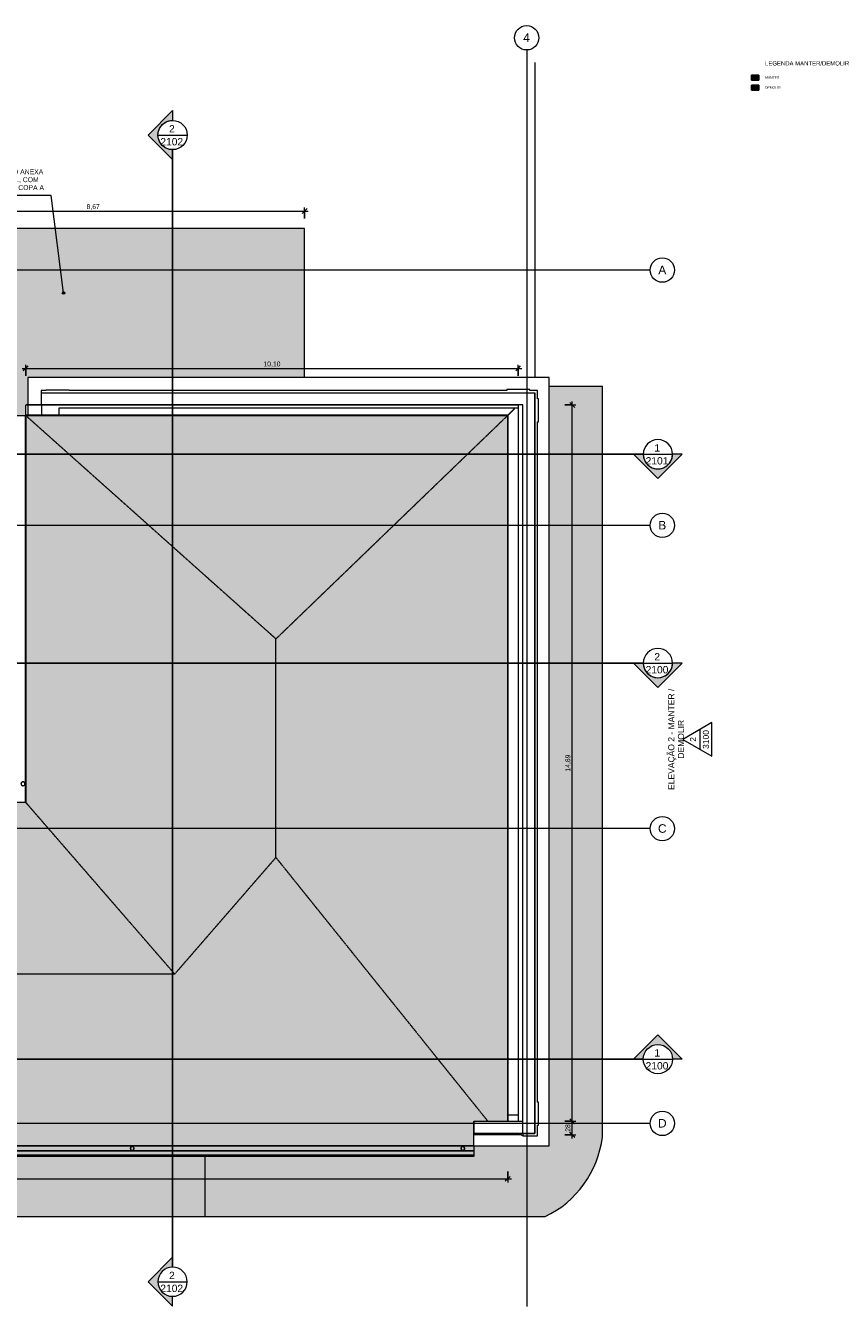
# Model space of a CAD drawing. Header units: millimetres. Extents: x -33648 to 9648, y -23114 to 4340.
# Tile 11 of 11: x -7102 to 9648, y -21926 to 4340. Entities that reach past the tile are written whole.
import ezdxf

# ---------------------------------------------------------------- set-up
doc = ezdxf.new("R2010")
doc.units = ezdxf.units.MM
doc.linetypes.add('_Tracejado médio', pattern=[4, 3, -1])
doc.linetypes.add('_Traço - ponto', pattern=[16, 12, -2, 0, -2])
for name, color, linetype, lineweight in [('A-ANNO-DIMS', 211, 'Continuous', 9), ('A-ANNO-DIMS-50', 211, 'Continuous', 9), ('A-DETL', 90, 'Continuous', 25), ('A-DETL-GENF', 92, 'Continuous', 25), ('A-DETL-MBND', 5, 'Continuous', 25), ('A-GENM', 13, 'Continuous', 18), ('A-ROOF', 132, 'Continuous', 25), ('A-ROOF-OTLN', 132, 'Continuous', 25), ('A-ROOF-PATT', 132, 'Continuous', 25), ('A-WALL', 113, 'Continuous', 25), ('G-ANNO-SYMB', 111, 'Continuous', 9), ('G-ANNO-TEXT', 231, 'Continuous', 9), ('S-GRID', 1, 'Continuous', 9), ('S-GRID-IDEN', 1, 'Continuous', 9)]:
    doc.layers.add(name, color=color, linetype=linetype, lineweight=lineweight)
doc.styles.add('Arial', font='arial.ttf', dxfattribs={"height": 125})
doc.styles.add('Arial_1', font='arial.ttf', dxfattribs={"height": 175})
doc.styles.add('Arial_2', font='arial.ttf', dxfattribs={"height": 150})
doc.styles.add('Arial_3', font='arial.ttf', dxfattribs={"height": 100})
doc.styles.add('Arial_4', font='arial.ttf', dxfattribs={"height": 50})
doc.styles.add('Arial_B', font='txt', dxfattribs={"height": 87.5})
doc.dimstyles.new('Diagonal_-_2_0mm_Arial', dxfattribs={"dimscale": 304.8, "dimtxt": 102.02594, "dimasz": 0.328084, "dimexe": 0.246063, "dimexo": 0.0625, "dimgap": 0.024606, "dimtad": 1, "dimlfac": 0.001, "dimrnd": 0.01, "dimzin": 0, "dimdsep": 46, "dimtxsty": 'Arial_3', "dimblk1": 'OBLIQUE', "dimblk2": 'OBLIQUE', "dimsah": 1, "dimcen": 0.09, "dimdle": 0.246063, "dimadec": 0, "dimazin": 0, "dimtfac": 1, "dimtdec": 4, "dimtix": 1, "dimtmove": 0, "dimatfit": 3, "dimfxl": 0.492126, "dimfxlon": 1, "dimtvp": 1, "dimtolj": 1, "dimtzin": 0, "dimarcsym": 2})
doc.dimstyles.new('Diagonal_-_2_0mm_Arial_1', dxfattribs={"dimscale": 304.8, "dimtxt": 102.02594, "dimasz": 0.328084, "dimexe": 0.246063, "dimexo": 0.0625, "dimgap": 0.024606, "dimtad": 1, "dimdec": 0, "dimlfac": 0.1, "dimdsep": 46, "dimtxsty": 'Arial_3', "dimblk1": 'OBLIQUE', "dimblk2": 'OBLIQUE', "dimsah": 1, "dimcen": 0.09, "dimdle": 0.246063, "dimadec": 0, "dimazin": 0, "dimtfac": 1, "dimtdec": 4, "dimtix": 1, "dimtmove": 0, "dimatfit": 3, "dimfxl": 0.492126, "dimfxlon": 1, "dimtvp": 1, "dimtolj": 1, "dimtzin": 0, "dimarcsym": 2})

# ---------------------------------------------------------------- blocks, each defined once
blk = doc.blocks.new('Generic Models 19 - Generic Models 19-3087287-PLANTA COBERTURA - MANTER _ DEMOLIR')
at = {"layer": 'A-GENM'}
for p, q in [((-6679, -3140), (-6786, -3140)), ((-6786, -3140), (-6786, -3190)), ((-6207, -3135), (-6679, -3135)), ((-6679, -3135), (-6679, -3140)), ((-6207, -3140), (-6207, -3135)), ((2764, -3140), (-6207, -3140)), ((3236, -3120), (2764, -3120)), ((2764, -3120), (2764, -3140)), ((3236, -3140), (3236, -3120)), ((3394, -3140), (3236, -3140)), ((3394, -3313), (3394, -3140)), ((-6786, -3190), (3344, -3190)), ((3344, -18380), (3344, -3190)), ((3414, -3313), (3394, -3313)), ((3414, -3785), (3414, -3313)), ((3394, -3785), (3414, -3785)), ((3394, -17735), (3394, -3785)), ((3414, -17735), (3394, -17735)), ((3414, -18206), (3414, -17735)), ((2095, -18390), (2095, -18380)), ((2129, -18380), (2095, -18380)), ((2310, -18390), (2310, -18380)), ((3013, -18380), (3013, -18390)), ((3015, -18390), (3015, -18380)), ((3021, -18380), (3031, -18380)), ((3344, -18380), (3094, -18380)), ((3094, -18380), (3094, -18430)), ((3394, -18206), (3414, -18206)), ((3394, -18430), (3394, -18206)), ((2095, -18405), (2095, -18390)), ((2095, -18390), (2310, -18390)), ((3050, -18405), (2095, -18405)), ((3013, -18390), (2310, -18390)), ((3015, -18390), (3013, -18390)), ((3034, -18390), (3015, -18390)), ((3034, -18395), (3034, -18390)), ((3041, -18395), (3034, -18395)), ((3041, -18400), (3041, -18395)), ((3050, -18400), (3041, -18400)), ((3050, -18405), (3050, -18400)), ((3069, -18405), (3050, -18405)), ((3069, -18415), (3069, -18405)), ((3075, -18415), (3069, -18415)), ((3075, -18420), (3075, -18415)), ((3082, -18420), (3075, -18420)), ((3088, -18430), (3088, -18428)), ((3094, -18430), (3088, -18430)), ((3094, -18430), (3394, -18430))]:
    blk.add_line(p, q, dxfattribs=at)
blk.add_open_spline([(3088, -18428), (3087, -18427), (3087, -18425), (3085, -18423), (3084, -18422), (3083, -18421), (3082, -18420), (3081, -18420), (3080, -18419), (3079, -18419), (3077, -18419), (3076, -18420), (3075, -18420)], degree=3, knots=[0, 0, 0, 0, 0.166667, 0.25, 0.333333, 0.416667, 0.5, 0.583333, 0.666667, 0.75, 0.833333, 1, 1, 1, 1], dxfattribs=at)
blk = doc.blocks.new('Generic Models 24 - Generic Models 24-3312760-PLANTA COBERTURA - MANTER _ DEMOLIR')
at = {"layer": 'A-GENM', "linetype": '_Tracejado médio'}
for points in [[(-14734, -427), (-14727, -427), (-14735, -424), (-14742, -418), (-14748, -410), (-14752, -401), (-14753, -392), (-14752, -382), (-14748, -373), (-14742, -365), (-14735, -359), (-14726, -355), (-14716, -354), (-14706, -355), (-14697, -359), (-14689, -365), (-14683, -373), (-14680, -382), (-14678, -392), (-14680, -401), (-14683, -410), (-14689, -418), (-14697, -424), (-14705, -427), (-14698, -427), (-14696, -426), (-14688, -420), (-14681, -412), (-14677, -402), (-14676, -392), (-14677, -381), (-14681, -372), (-14688, -363), (-14696, -357), (-14706, -353), (-14716, -352), (-14726, -353), (-14736, -357), (-14744, -363), (-14751, -372), (-14755, -381), (-14756, -392), (-14755, -402), (-14751, -412), (-14744, -420), (-14736, -426)], [(-14744, -434), (-14676, -434), (-14676, -432), (-14756, -432), (-14756, -434), (-14745, -434)], [(-10282, -427), (-10279, -427), (-10286, -424), (-10294, -418), (-10300, -410), (-10304, -401), (-10305, -392), (-10304, -382), (-10300, -373), (-10294, -365), (-10286, -359), (-10277, -355), (-10267, -354), (-10258, -355), (-10249, -359), (-10241, -365), (-10235, -373), (-10231, -382), (-10230, -392), (-10231, -401), (-10235, -410), (-10241, -418), (-10249, -424), (-10256, -427), (-10250, -427), (-10247, -426), (-10239, -420), (-10233, -412), (-10229, -402), (-10227, -392), (-10229, -381), (-10233, -372), (-10239, -363), (-10247, -357), (-10257, -353), (-10267, -352), (-10278, -353), (-10287, -357), (-10296, -363), (-10302, -372), (-10306, -381), (-10307, -392), (-10306, -402), (-10302, -412), (-10296, -420), (-10287, -426), (-10285, -427)], [(-10239, -434), (-10227, -434), (-10227, -432), (-10307, -432), (-10307, -434), (-10239, -434)], [(-12026, -6095), (-11947, -6095), (-11947, -6093), (-12027, -6093), (-12027, -6095)], [(-7102, -11248), (-7100, -11248), (-7100, -11168), (-7102, -11168), (-7102, -11247)], [(-7546, -11590), (-7526, -11590), (-7526, -11588), (-7606, -11588), (-7606, -11590), (-7555, -11590)], [(-28789, -18634), (-28788, -18634), (-28788, -18632), (-28868, -18632), (-28868, -18634), (-28793, -18634)], [(-21807, -18634), (-21806, -18634), (-21806, -18632), (-21886, -18632), (-21886, -18634), (-21811, -18634)], [(-11282, -18634), (-11281, -18634), (-11281, -18632), (-11361, -18632), (-11361, -18634), (-11286, -18634)], [(-4877, -18634), (-4876, -18634), (-4876, -18632), (-4956, -18632), (-4956, -18634), (-4881, -18634)], [(1903, -18634), (1904, -18634), (1904, -18632), (1824, -18632), (1824, -18634), (1899, -18634)]]:
    blk.add_hatch(color=41, dxfattribs=at).paths.add_polyline_path(points, flags=0)
h = blk.add_hatch(color=41, dxfattribs=at)
h.paths.add_polyline_path([(-7157, -11248), (-7147, -11247), (-7137, -11243), (-7129, -11237), (-7122, -11228), (-7119, -11219), (-7117, -11208), (-7119, -11198), (-7122, -11188), (-7129, -11180), (-7137, -11174), (-7147, -11170), (-7157, -11168), (-7167, -11170), (-7177, -11174), (-7185, -11180), (-7192, -11188), (-7196, -11198), (-7197, -11208), (-7196, -11219), (-7192, -11228), (-7185, -11237), (-7177, -11243), (-7167, -11247)], flags=0)
h.paths.add_polyline_path([(-7157, -11246), (-7167, -11244), (-7176, -11241), (-7184, -11235), (-7190, -11227), (-7193, -11218), (-7195, -11208), (-7193, -11199), (-7190, -11190), (-7184, -11182), (-7176, -11176), (-7167, -11172), (-7157, -11171), (-7147, -11172), (-7138, -11176), (-7131, -11182), (-7125, -11190), (-7121, -11199), (-7120, -11208), (-7121, -11218), (-7125, -11227), (-7131, -11235), (-7138, -11241), (-7147, -11244)], flags=0)
h = blk.add_hatch(color=41, dxfattribs=at)
h.paths.add_polyline_path([(-7566, -11575), (-7556, -11573), (-7546, -11569), (-7538, -11563), (-7532, -11555), (-7528, -11545), (-7526, -11535), (-7528, -11524), (-7532, -11515), (-7538, -11507), (-7546, -11500), (-7556, -11496), (-7566, -11495), (-7577, -11496), (-7586, -11500), (-7594, -11507), (-7601, -11515), (-7605, -11524), (-7606, -11535), (-7605, -11545), (-7600, -11555), (-7594, -11563), (-7586, -11569), (-7577, -11573)], flags=0)
h.paths.add_polyline_path([(-7566, -11572), (-7576, -11571), (-7585, -11567), (-7593, -11561), (-7599, -11554), (-7602, -11545), (-7604, -11535), (-7602, -11525), (-7599, -11516), (-7593, -11508), (-7585, -11502), (-7576, -11499), (-7566, -11497), (-7556, -11499), (-7547, -11502), (-7540, -11508), (-7534, -11516), (-7530, -11525), (-7529, -11535), (-7530, -11545), (-7534, -11554), (-7540, -11561), (-7547, -11567), (-7556, -11571)], flags=0)
h = blk.add_hatch(color=41, dxfattribs=at)
h.paths.add_polyline_path([(-21846, -18727), (-21835, -18726), (-21826, -18722), (-21817, -18715), (-21811, -18707), (-21807, -18697), (-21806, -18687), (-21807, -18677), (-21811, -18667), (-21817, -18659), (-21826, -18652), (-21835, -18648), (-21846, -18647), (-21856, -18648), (-21866, -18652), (-21874, -18659), (-21880, -18667), (-21884, -18677), (-21886, -18687), (-21884, -18697), (-21880, -18707), (-21874, -18715), (-21866, -18722), (-21856, -18726)], flags=0)
h.paths.add_polyline_path([(-21846, -18724), (-21855, -18723), (-21864, -18719), (-21872, -18713), (-21878, -18706), (-21882, -18697), (-21883, -18687), (-21882, -18677), (-21878, -18668), (-21872, -18660), (-21864, -18654), (-21855, -18651), (-21846, -18649), (-21836, -18651), (-21827, -18654), (-21819, -18660), (-21813, -18668), (-21809, -18677), (-21808, -18687), (-21809, -18697), (-21813, -18706), (-21819, -18713), (-21827, -18719), (-21836, -18723)], flags=0)
h = blk.add_hatch(color=41, dxfattribs=at)
h.paths.add_polyline_path([(-11321, -18727), (-11310, -18726), (-11301, -18722), (-11292, -18715), (-11286, -18707), (-11282, -18697), (-11281, -18687), (-11282, -18677), (-11286, -18667), (-11292, -18659), (-11301, -18652), (-11310, -18648), (-11321, -18647), (-11331, -18648), (-11341, -18652), (-11349, -18659), (-11355, -18667), (-11359, -18677), (-11361, -18687), (-11359, -18697), (-11355, -18707), (-11349, -18715), (-11341, -18722), (-11331, -18726)], flags=0)
h.paths.add_polyline_path([(-11321, -18724), (-11330, -18723), (-11339, -18719), (-11347, -18713), (-11353, -18706), (-11357, -18697), (-11358, -18687), (-11357, -18677), (-11353, -18668), (-11347, -18660), (-11339, -18654), (-11330, -18651), (-11321, -18649), (-11311, -18651), (-11302, -18654), (-11294, -18660), (-11288, -18668), (-11284, -18677), (-11283, -18687), (-11284, -18697), (-11288, -18706), (-11294, -18713), (-11302, -18719), (-11311, -18723)], flags=0)
h = blk.add_hatch(color=41, dxfattribs=at)
h.paths.add_polyline_path([(-4916, -18727), (-4905, -18726), (-4896, -18722), (-4887, -18715), (-4881, -18707), (-4877, -18697), (-4876, -18687), (-4877, -18677), (-4881, -18667), (-4887, -18659), (-4896, -18652), (-4905, -18648), (-4916, -18647), (-4926, -18648), (-4936, -18652), (-4944, -18659), (-4950, -18667), (-4954, -18677), (-4956, -18687), (-4954, -18697), (-4950, -18707), (-4944, -18715), (-4936, -18722), (-4926, -18726)], flags=0)
h.paths.add_polyline_path([(-4916, -18724), (-4925, -18723), (-4934, -18719), (-4942, -18713), (-4948, -18706), (-4952, -18697), (-4953, -18687), (-4952, -18677), (-4948, -18668), (-4942, -18660), (-4934, -18654), (-4925, -18651), (-4916, -18649), (-4906, -18651), (-4897, -18654), (-4889, -18660), (-4883, -18668), (-4879, -18677), (-4878, -18687), (-4879, -18697), (-4883, -18706), (-4889, -18713), (-4897, -18719), (-4906, -18723)], flags=0)
h = blk.add_hatch(color=41, dxfattribs=at)
h.paths.add_polyline_path([(1864, -18727), (1875, -18726), (1886, -18720), (1893, -18715), (1899, -18707), (1903, -18697), (1904, -18687), (1903, -18677), (1899, -18667), (1893, -18659), (1884, -18652), (1875, -18648), (1864, -18647), (1854, -18648), (1844, -18652), (1836, -18659), (1830, -18667), (1826, -18677), (1824, -18687), (1826, -18697), (1830, -18707), (1836, -18715), (1844, -18722), (1854, -18726)], flags=0)
h.paths.add_polyline_path([(1864, -18724), (1855, -18723), (1846, -18719), (1838, -18713), (1832, -18706), (1828, -18697), (1827, -18687), (1828, -18677), (1832, -18668), (1838, -18660), (1846, -18654), (1855, -18651), (1864, -18649), (1874, -18651), (1883, -18654), (1891, -18660), (1897, -18668), (1901, -18677), (1902, -18687), (1901, -18697), (1897, -18706), (1891, -18713), (1883, -18719), (1874, -18723)], flags=0)
at = {"layer": 'A-GENM', "color": 30, "linetype": '_Tracejado médio'}
for p, q in [((-14756, -432), (-14756, -434)), ((-14676, -434), (-14676, -432)), ((-10307, -432), (-10307, -434)), ((-10227, -434), (-10227, -432)), ((-12027, -6093), (-12027, -6095)), ((-11947, -6095), (-11947, -6093)), ((-7100, -11168), (-7102, -11168)), ((-7102, -11248), (-7100, -11248)), ((-7606, -11588), (-7606, -11590)), ((-7526, -11590), (-7526, -11588)), ((-28868, -18632), (-28868, -18634)), ((-28788, -18634), (-28788, -18632)), ((-21886, -18632), (-21886, -18634)), ((-21806, -18634), (-21806, -18632)), ((-11361, -18632), (-11361, -18634)), ((-11281, -18634), (-11281, -18632)), ((-4956, -18632), (-4956, -18634)), ((-4876, -18634), (-4876, -18632)), ((1824, -18632), (1824, -18634)), ((1904, -18634), (1904, -18632))]:
    blk.add_line(p, q, dxfattribs=at)
for centre, radius, start, end in [((-14716, -392), 40, 360, 180), ((-14716, -392), 40, 180, 243.7268), ((-14716, -392), 37.5, 360, 180), ((-14716, -392), 37.5, 180, 252.6442), ((-14716, -392), 37.5, 287.3558, 360), ((-14716, -392), 40, 296.2732, 360), ((-10267, -392), 40, 0, 180), ((-10267, -392), 40, 180, 243.7268), ((-10267, -392), 37.5, 0, 180), ((-10267, -392), 37.5, 180, 252.6442), ((-10267, -392), 37.5, 287.3558, 0), ((-10267, -392), 40, 296.2732, 0), ((-7157, -11208), 40, 90, 270), ((-7157, -11208), 37.5, 90, 270), ((-7157, -11208), 40, 270, 90), ((-7157, -11208), 37.5, 270, 90), ((-7566, -11535), 40, 0, 180), ((-7566, -11535), 40, 180, 0), ((-7566, -11535), 37.5, 0, 180), ((-7566, -11535), 37.5, 180, 0), ((-21846, -18687), 40, 0, 180), ((-11321, -18687), 40, 0, 180), ((-4916, -18687), 40, 0, 180), ((1864, -18687), 40, 0, 180), ((-21846, -18687), 40, 180, 0), ((-21846, -18687), 37.5, 0, 180), ((-21846, -18687), 37.5, 180, 0), ((-11321, -18687), 40, 180, 0), ((-11321, -18687), 37.5, 0, 180), ((-11321, -18687), 37.5, 180, 0), ((-4916, -18687), 40, 180, 0), ((-4916, -18687), 37.5, 0, 180), ((-4916, -18687), 37.5, 180, 0), ((1864, -18687), 40, 180, 0), ((1864, -18687), 37.5, 0, 180), ((1864, -18687), 37.5, 180, 0)]:
    blk.add_arc(centre, radius, start, end, dxfattribs=at)
blk = doc.blocks.new('ORNAMENTO SUPERIOR - ORNAMENTO SUPERIOR-4323885-PLANTA COBERTURA - MANTER _ DEMOLIR')
at = {"layer": 'A-GENM'}
for p, q in [((-7055, -2875), (-7055, -3437)), ((3633, -2875), (-7055, -2875)), ((3633, -18632), (3633, -2875)), ((-7055, -3449), (-7055, -3641)), ((-7055, -3654), (-7055, -3655)), ((-6771, -3641), (-6771, -3449)), ((-6771, -3655), (-6771, -3654)), ((2095, -18348), (2090, -18348)), ((2090, -18632), (3633, -18632))]:
    blk.add_line(p, q, dxfattribs=at)
blk = doc.blocks.new('Grid - Head Grid-11506-PLANTA COBERTURA - MANTER _ DEMOLIR')
at = {"layer": 'S-GRID-IDEN'}
blk.add_circle((0, 0), 5, dxfattribs=at)
blk = doc.blocks.new('Elevation - Elevation mark-2836346-PLANTA COBERTURA - MANTER _ DEMOLIR')
at = {"layer": 'G-ANNO-SYMB'}
for p, q in [((0, 8), (-6.93, -4)), ((6.93, -4), (0, 8)), ((4.04, 1), (-4.04, 1)), ((-6.93, -4), (6.93, -4))]:
    blk.add_line(p, q, dxfattribs=at)
blk = doc.blocks.new('Section - M_Section head ABNT-2836546-PLANTA COBERTURA - MANTER _ DEMOLIR')
at = {"layer": 'G-ANNO-SYMB'}
h = blk.add_hatch(color=256, dxfattribs=at)
edge = h.paths.add_edge_path(flags=0)
edge.add_line((-6, 10), (4, 0))
edge.add_line((4, 0), (0, 0))
edge.add_arc((-6, 0), 6, 0, 180)
edge.add_line((-12, 0), (-16, 0))
edge.add_line((-16, 0), (-6, 10))
for p, q in [((-16, 0), (-6, 10)), ((-6, 10), (-16, 0)), ((4, 0), (-6, 10)), ((4, 0), (-6, 10)), ((0, 0), (4, 0)), ((-16, 0), (-12, 0))]:
    blk.add_line(p, q, dxfattribs=at)
for start, end in [(360, 180), (0, 180), (180, 0)]:
    blk.add_arc((-6, 0), 6, start, end, dxfattribs=at)
blk = doc.blocks.new('DIMBLOCK1-PLANTA COBERTURA - MANTER _ DEMOLIR')
at = {"layer": 'A-ANNO-DIMS-50'}
for p, q in [((-30501, -19160), (-30501, -19385)), ((-30501, -19310), (-30501, -19160)), ((2784, -19160), (2784, -19385)), ((2784, -19310), (2784, -19160)), ((-30576, -19310), (2859, -19310))]:
    blk.add_line(p, q, dxfattribs=at)
at = {"layer": 'A-ANNO-DIMS-50', "lineweight": 18}
for p, q in [((-30501, -19310), (-30551, -19360)), ((-30501, -19310), (-30451, -19260)), ((2784, -19310), (2734, -19360)), ((2784, -19310), (2834, -19260))]:
    blk.add_line(p, q, dxfattribs=at)
at = {"layer": 'A-ANNO-DIMS-50', "color": 0, "insert": (-14033, -19168), "char_height": 100, "width": 418.7, "attachment_point": 1, "line_spacing_factor": 0.941778, "style": 'Arial_3'}
blk.add_mtext('33,28', dxfattribs=at)
blk = doc.blocks.new('_Oblique')
at = {"color": 0, "linetype": 'ByBlock', "lineweight": -2}
blk.add_line((-0.5, -0.5), (0.5, 0.5), dxfattribs=at)
blk = doc.blocks.new('DIMBLOCK5-PLANTA COBERTURA - MANTER _ DEMOLIR')
at = {"layer": 'A-ANNO-DIMS-50'}
for p, q in [((-7100, -2840), (-7100, -2615)), ((2999, -2840), (2999, -2615)), ((-7175, -2690), (3074, -2690)), ((-7100, -2690), (-7100, -2840)), ((2999, -2690), (2999, -2840))]:
    blk.add_line(p, q, dxfattribs=at)
at = {"layer": 'A-ANNO-DIMS-50', "lineweight": 18}
for p, q in [((-7100, -2690), (-7150, -2740)), ((-7100, -2690), (-7050, -2640)), ((2999, -2690), (2949, -2740)), ((2999, -2690), (3049, -2640))]:
    blk.add_line(p, q, dxfattribs=at)
at = {"layer": 'A-ANNO-DIMS-50', "color": 0, "insert": (-2225, -2548), "char_height": 100, "width": 418.7, "attachment_point": 1, "line_spacing_factor": 0.941778, "style": 'Arial_3'}
blk.add_mtext('10,10', dxfattribs=at)
blk = doc.blocks.new('DIMBLOCK9-PLANTA COBERTURA - MANTER _ DEMOLIR')
at = {"layer": 'A-ANNO-DIMS-50'}
for p, q in [((-10126, 537), (-1306, 537)), ((-10051, 387), (-10051, 612)), ((-10051, 537), (-10051, 387)), ((-1381, 387), (-1381, 612)), ((-1381, 537), (-1381, 387))]:
    blk.add_line(p, q, dxfattribs=at)
at = {"layer": 'A-ANNO-DIMS-50', "lineweight": 18}
for p, q in [((-10051, 537), (-10101, 487)), ((-10051, 537), (-10001, 587)), ((-1381, 537), (-1431, 487)), ((-1381, 537), (-1331, 587))]:
    blk.add_line(p, q, dxfattribs=at)
at = {"layer": 'A-ANNO-DIMS-50', "color": 0, "insert": (-5852, 679), "char_height": 100, "width": 325.65, "attachment_point": 1, "line_spacing_factor": 0.941778, "style": 'Arial_3'}
blk.add_mtext('8,67', dxfattribs=at)
blk = doc.blocks.new('DIMBLOCK11-PLANTA COBERTURA - MANTER _ DEMOLIR')
at = {"layer": 'A-ANNO-DIMS-50', "lineweight": 18}
for p, q in [((4109, -18130), (4059, -18080)), ((4109, -18405), (4059, -18355)), ((4109, -18130), (4159, -18180)), ((4109, -18405), (4159, -18455))]:
    blk.add_line(p, q, dxfattribs=at)
at = {"layer": 'A-ANNO-DIMS-50'}
for p, q in [((3959, -18130), (4184, -18130)), ((4109, -18130), (3959, -18130)), ((4109, -18480), (4109, -18130)), ((3959, -18405), (4184, -18405)), ((4109, -18405), (3959, -18405))]:
    blk.add_line(p, q, dxfattribs=at)
at = {"layer": 'A-ANNO-DIMS-50', "color": 0, "insert": (3967, -18345), "char_height": 100, "width": 186.09, "attachment_point": 1, "rotation": 90, "line_spacing_factor": 0.941778, "style": 'Arial_3'}
blk.add_mtext('28', dxfattribs=at)
blk = doc.blocks.new('DIMBLOCK12-PLANTA COBERTURA - MANTER _ DEMOLIR')
at = {"layer": 'A-ANNO-DIMS-50', "lineweight": 18}
for p, q in [((4109, -3440), (4059, -3390)), ((4109, -3440), (4159, -3490)), ((4109, -18130), (4059, -18080)), ((4109, -18130), (4159, -18180))]:
    blk.add_line(p, q, dxfattribs=at)
at = {"layer": 'A-ANNO-DIMS-50'}
for p, q in [((4109, -18130), (4109, -3365)), ((3959, -3440), (4184, -3440)), ((4109, -3440), (3959, -3440)), ((3959, -18130), (4184, -18130)), ((4109, -18130), (3959, -18130))]:
    blk.add_line(p, q, dxfattribs=at)
at = {"layer": 'A-ANNO-DIMS-50', "color": 0, "insert": (3967, -10959), "char_height": 100, "width": 418.7, "attachment_point": 1, "rotation": 90, "line_spacing_factor": 0.941778, "style": 'Arial_3'}
blk.add_mtext('14,69', dxfattribs=at)

msp = doc.modelspace()

# ---------------------------------------------------------------- hatches: boundary and pattern name
at = {"layer": 'A-DETL-GENF'}
for color, points in [(9, [(7934.766, 3222.607), (7934.766, 3322.607), (7784.766, 3322.607), (7784.766, 3222.607)]), (20, [(7934.766, 3017.287), (7934.766, 3117.287), (7784.766, 3117.287), (7784.766, 3017.287)])]:
    msp.add_hatch(color=color, dxfattribs=at).paths.add_polyline_path(points, flags=0)
at = {"layer": 'A-DETL-MBND', "lineweight": 18}
h = msp.add_hatch(color=256, dxfattribs=at)
h.paths.add_polyline_path([(3551.996, -20085.566), (3694.478, -20010.089), (3830.764, -19923.925), (3960.054, -19827.579), (4081.587, -19721.618), (4194.652, -19606.664), (4298.584, -19483.39), (4392.773, -19352.522), (4476.667, -19214.827), (4549.773, -19071.113), (4611.661, -18922.223), (4661.969, -18769.033), (4700.401, -18612.441), (4726.731, -18453.366), (4726.731, -3058.492), (3632.705, -3058.492), (3632.705, -18632.311), (1904.368, -18632.466), (1904.368, -18633.899), (2089.714, -18633.899), (2089.714, -18854.479), (-3425.975, -18854.479), (-3425.975, -20085.566), (2368.416, -20085.566)], flags=0)
h.paths.add_polyline_path([(-2776.795, -18633.899), (1824.368, -18633.899), (1824.368, -18632.466), (-3425.975, -18632.466), (-3425.975, -18633.899), (-3419.947, -18633.899)], flags=0)
h = msp.add_hatch(dxfattribs=at)
h.set_pattern_fill('FP_1', color=256, style=0, pattern_type=2)
h.set_pattern_definition([(0, (-5831.1, -3071), (0, 460), []), (90, (-5831.1, -3071), (-460, 3e-14), [])])
h.paths.add_polyline_path([(-7100.089, -6093.492), (-7100.089, -6057.68), (-7101.523, -6057.68), (-7101.523, -6093.492)], flags=0)
h.paths.add_polyline_path([(-7922.007, -6093.492), (-7322.103, -6093.492), (-7322.103, -6057.68), (-9918.615, -6057.68), (-9918.615, -6093.492)], flags=0)
at = {"layer": 'A-DETL-MBND'}
h = msp.add_hatch(color=256, dxfattribs=at)
h.paths.add_polyline_path([(-16225.78, -20085.566), (-3425.975, -20085.566), (-3425.975, -18854.479), (-16225.78, -18854.479), (-16225.78, -18933.418)], flags=0)
h.paths.add_polyline_path([(-13710.369, -18633.899), (-11360.632, -18633.899), (-11360.632, -18632.466), (-16225.78, -18632.466), (-16225.78, -18633.899), (-14353.52, -18633.899)], flags=0)
h.paths.add_polyline_path([(-6635.704, -18633.899), (-4955.632, -18633.899), (-4955.632, -18632.466), (-11280.632, -18632.466), (-11280.632, -18633.899), (-7278.855, -18633.899)], flags=0)
h.paths.add_polyline_path([(-4875.632, -18633.899), (-3425.975, -18633.899), (-3425.975, -18632.466), (-4875.632, -18632.466)], flags=0)
at = {"layer": 'A-ROOF'}
msp.add_hatch(color=41, dxfattribs=at).paths.add_polyline_path([(-7100.089, -6057.68), (-7100.089, -3655.147), (-7054.935, -3655.147), (-7054.935, -3653.714), (-7100.089, -3653.149), (-7100.089, -3436.466), (-7054.935, -3436.466), (-7054.935, -2874.672), (-1381.115, -2874.672), (-1381.115, 181.508), (-10051.115, 181.508), (-10051.115, -211.604), (-9918.615, -211.604), (-9918.615, -432.184), (-10051.115, -432.184), (-10051.115, -433.618), (-9918.615, -433.618), (-9918.615, -6057.68), (-7322.103, -6057.68), (-7322.103, -3655.147), (-7101.523, -3655.147), (-7101.523, -6057.68)], flags=0)
at = {"layer": 'A-ROOF-OTLN'}
for points in [[(-7278.855, -11588.084), (-7101.523, -11588.084), (-7106.523, -11583.084), (-12465.707, -11583.084), (-12470.707, -11588.084), (-7439.643, -11588.084)], [(2046.84, -18638.899), (2089.714, -18638.899), (2089.714, -18633.899), (-30502.213, -18633.899), (-30507.213, -18638.899), (1886.052, -18638.899)], [(2046.84, -18854.479), (2089.714, -18854.479), (2089.714, -18849.498), (-30717.812, -18849.498), (-30722.793, -18854.479), (1725.264, -18854.479)], [(-30717.812, -18849.498), (2089.714, -18849.498), (2089.714, -18846.359), (-30714.673, -18846.359)], [(2046.84, -18846.359), (2089.714, -18846.359), (2089.714, -18826.345), (-30694.659, -18826.345), (-30714.673, -18846.359), (1725.264, -18846.359)], [(2089.714, -18826.345), (2089.714, -18741.694), (-30610.008, -18741.694), (-30694.659, -18826.345), (2046.84, -18826.345)], [(2046.84, -18741.694), (2089.714, -18741.694), (2089.714, -18738.202), (-30606.516, -18738.202), (-30610.008, -18741.694), (1725.264, -18741.694)]]:
    msp.add_hatch(color=41, dxfattribs=at).paths.add_polyline_path(points, flags=0)
h = msp.add_hatch(color=41, dxfattribs=at)
h.paths.add_polyline_path([(2046.84, -18738.202), (2089.714, -18738.202), (2089.714, -18638.899), (-30507.213, -18638.899), (-30606.516, -18738.202), (1725.264, -18738.202)], flags=0)
h.paths.add_polyline_path([(1864.368, -18726.91), (1854.016, -18725.547), (1844.368, -18721.551), (1834.728, -18713.427), (1829.21, -18705.66), (1825.646, -18696.616), (1824.368, -18686.91), (1825.731, -18676.558), (1829.727, -18666.91), (1837.852, -18657.27), (1845.618, -18651.752), (1854.663, -18648.188), (1864.368, -18646.91), (1874.721, -18648.273), (1886.052, -18653.561), (1892.653, -18658.626), (1899.527, -18668.16), (1903.091, -18677.205), (1904.368, -18686.91), (1903.005, -18697.263), (1899.009, -18706.91), (1890.885, -18716.551), (1883.118, -18722.069), (1874.074, -18725.633), (1866.704, -18726.603)], flags=0)
h.paths.add_polyline_path([(-11320.632, -18726.91), (-11330.984, -18725.547), (-11340.632, -18721.551), (-11350.272, -18713.427), (-11355.79, -18705.66), (-11359.354, -18696.616), (-11360.632, -18686.91), (-11359.269, -18676.558), (-11355.273, -18666.91), (-11347.148, -18657.27), (-11339.382, -18651.752), (-11330.337, -18648.188), (-11320.632, -18646.91), (-11310.279, -18648.273), (-11300.632, -18652.269), (-11292.347, -18658.626), (-11285.473, -18668.16), (-11281.909, -18677.205), (-11280.632, -18686.91), (-11281.995, -18697.263), (-11285.991, -18706.91), (-11294.115, -18716.551), (-11301.882, -18722.069), (-11310.926, -18725.633)], flags=0)
h.paths.add_polyline_path([(-4915.632, -18726.91), (-4925.984, -18725.547), (-4935.632, -18721.551), (-4945.272, -18713.427), (-4950.79, -18705.66), (-4954.354, -18696.616), (-4955.632, -18686.91), (-4954.269, -18676.558), (-4950.273, -18666.91), (-4942.148, -18657.27), (-4934.382, -18651.752), (-4925.337, -18648.188), (-4915.632, -18646.91), (-4905.279, -18648.273), (-4895.632, -18652.269), (-4887.347, -18658.626), (-4880.473, -18668.16), (-4876.909, -18677.205), (-4875.632, -18686.91), (-4876.995, -18697.263), (-4880.991, -18706.91), (-4889.115, -18716.551), (-4896.882, -18722.069), (-4905.926, -18725.633)], flags=0)
h.paths.add_polyline_path([(-21845.632, -18726.91), (-21855.984, -18725.547), (-21865.632, -18721.551), (-21875.272, -18713.427), (-21880.79, -18705.66), (-21884.354, -18696.616), (-21885.632, -18686.91), (-21884.269, -18676.558), (-21880.273, -18666.91), (-21872.148, -18657.27), (-21864.382, -18651.752), (-21855.337, -18648.188), (-21845.632, -18646.91), (-21835.279, -18648.273), (-21825.632, -18652.269), (-21817.347, -18658.626), (-21810.473, -18668.16), (-21806.909, -18677.205), (-21805.632, -18686.91), (-21806.995, -18697.263), (-21810.991, -18706.91), (-21819.115, -18716.551), (-21826.882, -18722.069), (-21835.926, -18725.633), (-21843.296, -18726.603)], flags=0)
h.paths.add_polyline_path([(1864.368, -18724.41), (1874.721, -18722.864), (1884.368, -18718.427), (1890.885, -18713.427), (1896.844, -18705.66), (1900.591, -18696.616), (1901.868, -18686.91), (1900.323, -18676.558), (1895.885, -18666.91), (1890.885, -18660.394), (1883.118, -18654.434), (1874.074, -18650.688), (1864.368, -18649.41), (1854.016, -18650.956), (1844.368, -18655.393), (1837.852, -18660.394), (1831.892, -18668.16), (1828.146, -18677.205), (1826.868, -18686.91), (1828.414, -18697.263), (1832.852, -18706.91), (1837.852, -18713.427), (1845.618, -18719.386), (1854.663, -18723.133)], flags=0)
h.paths.add_polyline_path([(-21845.632, -18724.41), (-21835.279, -18722.864), (-21825.632, -18718.427), (-21819.115, -18713.427), (-21813.156, -18705.66), (-21809.409, -18696.616), (-21808.132, -18686.91), (-21809.677, -18676.558), (-21814.115, -18666.91), (-21819.115, -18660.394), (-21826.882, -18654.434), (-21835.926, -18650.688), (-21845.632, -18649.41), (-21855.984, -18650.956), (-21865.632, -18655.393), (-21872.148, -18660.394), (-21878.108, -18668.16), (-21881.854, -18677.205), (-21883.132, -18686.91), (-21881.586, -18697.263), (-21877.148, -18706.91), (-21872.148, -18713.427), (-21864.382, -18719.386), (-21855.337, -18723.133)], flags=0)
h.paths.add_polyline_path([(-4915.632, -18724.41), (-4905.279, -18722.864), (-4895.632, -18718.427), (-4889.115, -18713.427), (-4883.156, -18705.66), (-4879.409, -18696.616), (-4878.132, -18686.91), (-4879.677, -18676.558), (-4884.115, -18666.91), (-4889.115, -18660.394), (-4896.882, -18654.434), (-4905.926, -18650.688), (-4915.632, -18649.41), (-4925.984, -18650.956), (-4935.632, -18655.393), (-4942.148, -18660.394), (-4948.108, -18668.16), (-4951.854, -18677.205), (-4953.132, -18686.91), (-4951.586, -18697.263), (-4947.148, -18706.91), (-4942.148, -18713.427), (-4934.382, -18719.386), (-4925.337, -18723.133)], flags=0)
h.paths.add_polyline_path([(-11320.632, -18724.41), (-11310.279, -18722.864), (-11300.632, -18718.427), (-11294.115, -18713.427), (-11288.156, -18705.66), (-11284.409, -18696.616), (-11283.132, -18686.91), (-11284.677, -18676.558), (-11289.115, -18666.91), (-11294.115, -18660.394), (-11301.882, -18654.434), (-11310.926, -18650.688), (-11320.632, -18649.41), (-11330.984, -18650.956), (-11340.632, -18655.393), (-11347.148, -18660.394), (-11353.108, -18668.16), (-11356.854, -18677.205), (-11358.132, -18686.91), (-11356.586, -18697.263), (-11352.148, -18706.91), (-11347.148, -18713.427), (-11339.382, -18719.386), (-11330.337, -18723.133)], flags=0)
at = {"layer": 'A-ROOF-PATT'}
for points in [[(-1968.026, -8237.347), (2783.885, -3655.147), (-7100.089, -3655.147), (-2776.795, -7515.231)], [(-4043.835, -15111.326), (-1968.026, -12719.312), (-1968.026, -8237.347), (-7100.089, -3655.894), (-7100.089, -11589.517), (-6309.291, -12500.776)], [(2768.546, -18130.021), (2783.885, -18130.021), (2783.885, -3655.147), (-1968.026, -8237.347), (-1968.026, -12719.312), (2379.62, -18130.021), (2689.991, -18130.021)], [(-13067.218, -15111.326), (-4043.835, -15111.326), (-7100.089, -11589.517), (-12472.141, -11589.517), (-16110.538, -15111.326), (-15961.139, -15111.326)], [(-12424.066, -18632.466), (2089.714, -18632.466), (2089.714, -18130.021), (2379.62, -18130.021), (-1968.026, -12719.312), (-4043.835, -15111.326), (-27444.816, -15110.992), (-30500.78, -18632.466), (-13067.218, -18632.466)]]:
    msp.add_hatch(color=41, dxfattribs=at).paths.add_polyline_path(points, flags=0)
at = {"layer": 'G-ANNO-TEXT'}
h = msp.add_hatch(color=7, dxfattribs=at)
edge = h.paths.add_edge_path(flags=0)
edge.add_arc((-6323.803, -1142.366), 25, 0, 360)

# ---------------------------------------------------------------- linework, layer by layer
at = {"layer": 'A-DETL'}
for p, q in [((7934.766, 3322.607), (7784.766, 3322.607)), ((7784.766, 3322.607), (7784.766, 3222.607)), ((7784.766, 3222.607), (7934.766, 3222.607)), ((7934.766, 3222.607), (7934.766, 3322.607)), ((7934.766, 3117.287), (7784.766, 3117.287)), ((7784.766, 3117.287), (7784.766, 3017.287)), ((7784.766, 3017.287), (7934.766, 3017.287)), ((7934.766, 3017.287), (7934.766, 3117.287))]:
    msp.add_line(p, q, dxfattribs=at)
at = {"layer": 'A-DETL-MBND', "lineweight": 18}
for p, q in [((3348.885, -2874.672), (3348.885, 3580.828)), ((4726.731, -3058.492), (3632.705, -3058.492)), ((4726.731, -18453.366), (4726.731, -3058.492)), ((-7100.089, -6091.388), (-7101.523, -6091.388)), ((-7101.523, -6093.492), (-7100.089, -6093.492)), ((-3425.975, -18632.466), (-3425.975, -18633.899)), ((-3425.975, -18854.479), (-3425.975, -20085.566)), ((-31775.802, -20085.566), (3551.996, -20085.566))]:
    msp.add_line(p, q, dxfattribs=at)
msp.add_arc((2638.815, -18189.484), 2104.526, 295.7161376, 352.7968474, dxfattribs=at)
at = {"layer": 'A-ROOF', "color": 30, "linetype": '_Tracejado médio', "lineweight": 18}
for p, q in [((-1381.115, 181.508), (-10051.115, 181.508)), ((-1381.115, -2874.672), (-1381.115, 181.508)), ((-7100.089, -3655.147), (-7100.089, -11589.517)), ((-1968.026, -8237.347), (-7100.089, -3655.147)), ((2783.885, -3655.147), (-7100.089, -3655.147)), ((2783.885, -3655.147), (-1968.026, -8237.347)), ((2783.885, -18130.021), (2783.885, -3655.147)), ((-7100.089, -6057.68), (-7101.523, -6057.68)), ((-1968.026, -12719.312), (-1968.026, -8237.347)), ((-7100.089, -11589.517), (-12472.141, -11589.517)), ((-7100.089, -11589.517), (-4043.835, -15111.326)), ((-4043.835, -15111.326), (-1968.026, -12719.312)), ((2379.62, -18130.021), (-1968.026, -12719.312)), ((-4043.835, -15111.326), (-16110.538, -15111.326)), ((2089.714, -18632.466), (2089.714, -18130.021)), ((2089.714, -18130.021), (2094.714, -18130.021)), ((-30500.78, -18632.466), (2089.714, -18632.466))]:
    msp.add_line(p, q, dxfattribs=at)
at = {"layer": 'A-ROOF-OTLN', "color": 30, "linetype": '_Tracejado médio', "lineweight": 18}
for p, q in [((-7292.655, -3655.147), (-7101.523, -3655.147)), ((-7101.523, -11588.084), (-7101.523, -3655.147)), ((-12470.707, -11588.084), (-7101.523, -11588.084)), ((2089.714, -18638.899), (-30507.213, -18638.899)), ((2089.714, -18633.899), (-30502.213, -18633.899)), ((2089.714, -18633.899), (2089.714, -18825.032)), ((2089.714, -18854.479), (-30722.793, -18854.479)), ((2089.714, -18849.498), (-30717.812, -18849.498)), ((2089.714, -18846.359), (-30714.673, -18846.359)), ((2089.714, -18826.345), (-30694.659, -18826.345)), ((2089.714, -18741.694), (-30610.008, -18741.694)), ((2089.714, -18738.202), (-30606.516, -18738.202)), ((2089.714, -18826.345), (2089.714, -18854.479))]:
    msp.add_line(p, q, dxfattribs=at)
at = {"layer": 'A-ROOF-OTLN', "lineweight": 18}
for p, q in [((-6785.989, -3436.432), (-7100.089, -3436.432)), ((-7100.089, -3440.088), (-7100.089, -3436.432)), ((-7100.089, -3440.088), (2998.945, -3440.088)), ((-7100.089, -3647.638), (-7100.089, -3442.6)), ((2788.94, -3650.093), (-7100.089, -3650.093)), ((-7100.089, -3653.754), (-7100.089, -3650.093)), ((-7100.089, -3653.754), (2785.286, -3653.754)), ((2785.278, -3653.746), (2785.278, -18130.021)), ((2788.94, -18130.021), (2788.94, -3650.093)), ((2998.945, -3440.087), (2998.945, -18130.021)), ((3002.6, -18130.021), (3002.6, -3440.021))]:
    msp.add_line(p, q, dxfattribs=at)
for points in [[(2785.278, -3653.747), (2785.278, -3653.749), (2785.291, -3653.738), (2785.318, -3653.714)], [(2998.945, -3440.087), (2998.945, -3440.087), (2998.962, -3440.071), (2998.995, -3440.037)]]:
    msp.add_open_spline(points, degree=3, dxfattribs=at)
for points, knots in [([(2785.318, -3653.714), (2785.323, -3653.709), (2785.36, -3653.672), (2785.47, -3653.562), (2785.581, -3653.451), (2785.719, -3653.313), (2785.907, -3653.126), (2786.127, -3652.904), (2786.335, -3652.698), (2786.481, -3652.551), (2786.593, -3652.438), (2786.708, -3652.325), (2786.824, -3652.209), (2786.941, -3652.091), (2787.06, -3651.972), (2787.178, -3651.854), (2787.297, -3651.736), (2787.414, -3651.618), (2787.531, -3651.501), (2787.645, -3651.387), (2787.758, -3651.275), (2787.904, -3651.128), (2788.079, -3650.953), (2788.273, -3650.759), (2788.448, -3650.585), (2788.599, -3650.433), (2788.726, -3650.306), (2788.825, -3650.208), (2788.914, -3650.118), (2788.94, -3650.093), (2788.94, -3650.093)], [-1, -1, -1, -1, -0.9166666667, -0.875, -0.8333333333, -0.7916666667, -0.75, -0.6875, -0.6458333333, -0.625, -0.6041666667, -0.5833333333, -0.5625, -0.5416666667, -0.5208333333, -0.5, -0.4791666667, -0.4583333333, -0.4375, -0.4166666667, -0.3958333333, -0.375, -0.3333333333, -0.2916666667, -0.25, -0.2083333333, -0.1666666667, -0.125, -0.0833333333, -0.0086914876, -0.0086914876, -0.0086914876, -0.0086914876]), ([(2791.395, -3647.638), (2792.326, -3646.706), (2794.707, -3644.309), (2799.773, -3639.266), (2806.258, -3632.765), (2812.763, -3626.258), (2818.57, -3620.485), (2823.208, -3615.817), (2828.114, -3610.886), (2833.268, -3605.765), (2838.651, -3600.41), (2844.242, -3594.786), (2850.021, -3588.976), (2855.965, -3583.068), (2862.052, -3577.013), (2868.26, -3570.77), (2874.565, -3564.431), (2880.943, -3558.09), (2887.369, -3551.699), (2893.821, -3545.211), (2900.273, -3538.723), (2906.701, -3532.331), (2913.081, -3525.988), (2919.389, -3519.646), (2925.226, -3513.775), (2928.927, -3510.09), (2930.579, -3508.448)], [-0.9230769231, -0.9230769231, -0.9230769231, -0.9230769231, -0.8846153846, -0.8461538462, -0.8076923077, -0.7692307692, -0.75, -0.7307692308, -0.7115384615, -0.6923076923, -0.6730769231, -0.6538461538, -0.6346153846, -0.6153846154, -0.5961538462, -0.5769230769, -0.5576923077, -0.5384615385, -0.5192307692, -0.5, -0.4807692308, -0.4615384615, -0.4423076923, -0.4230769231, -0.4038461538, -0.3880901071, -0.3880901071, -0.3880901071, -0.3880901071]), ([(2990.585, -3448.452), (2991.394, -3447.645), (2993.671, -3445.373), (2995.676, -3443.359), (2996.432, -3442.6)], [-0.13385309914, -0.13385309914, -0.13385309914, -0.13385309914, -0.11538461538, -0.07692307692, -0.07692307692, -0.07692307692, -0.07692307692])]:
    msp.add_open_spline(points, degree=3, knots=knots, dxfattribs=at)
at = {"layer": 'A-WALL', "lineweight": 18}
for p, q in [((-6785.989, -3190.021), (3343.759, -3190.021)), ((-6785.989, -3190.021), (-6785.989, -3440.021)), ((3343.759, -3190.021), (3343.759, -18380.021)), ((3093.759, -3440.021), (-6785.989, -3440.021)), ((-6771.115, -3641.185), (-6771.115, -3449.016)), ((-6771.115, -3655.147), (-6771.115, -3653.639)), ((-6421.115, -3508.492), (-6421.115, -3641.185)), ((2990.016, -3508.492), (-6421.115, -3508.492)), ((-6421.115, -3653.639), (-6421.115, -3655.147)), ((3093.759, -18380.021), (3093.759, -3440.021)), ((2783.885, -17998.492), (2785.393, -17998.492)), ((2797.847, -17998.492), (2990.016, -17998.492)), ((2094.714, -18348.492), (2089.714, -18348.492)), ((2094.714, -18130.021), (3093.759, -18130.021)), ((2094.714, -18380.021), (2094.714, -18130.021)), ((3021.456, -18380.021), (2129.014, -18380.021)), ((3093.754, -18380.021), (3030.642, -18380.021)), ((3093.759, -18380.021), (3343.759, -18380.021))]:
    msp.add_line(p, q, dxfattribs=at)
at = {"layer": 'G-ANNO-SYMB'}
for p, q in [((-4387.452, 2096.455), (-3787.452, 2096.455)), ((5564.08, -4449.309), (6164.08, -4449.309)), ((5564.08, -8732.566), (6164.08, -8732.566)), ((5564.08, -16855.239), (6164.08, -16855.239)), ((-4387.452, -21419.396), (-3787.452, -21419.396))]:
    msp.add_line(p, q, dxfattribs=at)
at = {"layer": 'G-ANNO-SYMB', "lineweight": 25}
for p, q in [((-4087.452, -21119.396), (-4087.452, 1796.455)), ((5564.08, -4449.309), (-32819.066, -4449.309)), ((5564.08, -8732.566), (-32819.066, -8732.566)), ((-32819.066, -16855.239), (5564.08, -16855.239))]:
    msp.add_line(p, q, dxfattribs=at)
at = {"layer": 'G-ANNO-TEXT', "color": 7}
for p, q in [((-6576.337, 855.909), (-7498.854, 855.909)), ((-6323.803, -1142.366), (-6576.337, 855.909))]:
    msp.add_line(p, q, dxfattribs=at)
msp.add_circle((-6323.803, -1142.366), 25, dxfattribs=at)
at = {"layer": 'S-GRID', "linetype": '_Traço - ponto'}
for p, q in [((3173.885, 3840.211), (3173.885, -21925.591)), ((5705.704, -673.492), (-33392.798, -673.492)), ((5705.704, -5908.492), (-33392.798, -5908.492)), ((5705.704, -12128.492), (-33392.798, -12128.492)), ((5705.704, -18173.492), (-33608.19, -18173.492))]:
    msp.add_line(p, q, dxfattribs=at)

# ---------------------------------------------------------------- block references
at = {"layer": 'A-GENM', "color": 30, "linetype": '_Tracejado médio'}
msp.add_blockref('Generic Models 24 - Generic Models 24-3312760-PLANTA COBERTURA - MANTER _ DEMOLIR', (0, 0), dxfattribs=at)
at = {"layer": 'A-GENM'}
for name in ['ORNAMENTO SUPERIOR - ORNAMENTO SUPERIOR-4323885-PLANTA COBERTURA - MANTER _ DEMOLIR', 'Generic Models 19 - Generic Models 19-3087287-PLANTA COBERTURA - MANTER _ DEMOLIR']:
    msp.add_blockref(name, (0, 0), dxfattribs=at)
at = {"layer": 'G-ANNO-SYMB', "extrusion": (0, 0, -1), "xscale": 49.99999999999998, "yscale": 49.99999999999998, "zscale": 49.99999999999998, "rotation": 270.0000000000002}
msp.add_blockref('Section - M_Section head ABNT-2836546-PLANTA COBERTURA - MANTER _ DEMOLIR', (4087.452, 1796.455), dxfattribs=at)
at = {"layer": 'G-ANNO-SYMB', "xscale": 49.99999999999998, "yscale": 49.99999999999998, "zscale": 49.99999999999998}
for name, p, rotation in [('Section - M_Section head ABNT-2836546-PLANTA COBERTURA - MANTER _ DEMOLIR', (5564.08, -4449.309), 180), ('Section - M_Section head ABNT-2836546-PLANTA COBERTURA - MANTER _ DEMOLIR', (5564.08, -8732.566), 180), ('Elevation - Elevation mark-2836346-PLANTA COBERTURA - MANTER _ DEMOLIR', (6772.731, -10297.045), 89.99999999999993), ('Section - M_Section head ABNT-2836546-PLANTA COBERTURA - MANTER _ DEMOLIR', (-4087.452, -21119.396), 90)]:
    msp.add_blockref(name, p, dxfattribs=dict(at, rotation=rotation))
at = {"layer": 'G-ANNO-SYMB', "extrusion": (0, 0, -1), "xscale": 49.99999999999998, "yscale": 49.99999999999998, "zscale": 49.99999999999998}
msp.add_blockref('Section - M_Section head ABNT-2836546-PLANTA COBERTURA - MANTER _ DEMOLIR', (-5564.08, -16855.239), dxfattribs=at)
at = {"layer": 'S-GRID-IDEN', "xscale": 49.99999999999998, "yscale": 49.99999999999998, "zscale": 49.99999999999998}
for p, rotation in [((3173.885, 4090.211), 180), ((5955.704, -673.492), 89.99999999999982), ((5955.704, -5908.492), 89.99999999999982), ((5955.704, -12128.492), 89.99999999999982), ((5955.704, -18173.492), 89.99999999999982)]:
    msp.add_blockref('Grid - Head Grid-11506-PLANTA COBERTURA - MANTER _ DEMOLIR', p, dxfattribs=dict(at, rotation=rotation))

# ---------------------------------------------------------------- texts
at = {"layer": 'G-ANNO-SYMB', "char_height": 150, "attachment_point": 1, "style": 'Arial_2'}
for s, insert, width in [('2', (-4159.657, 2300.413), 144.30375), ('2102', (-4338.157, 2035.425), 577.215), ('1', (5791.874, -4245.352), 144.30375), ('2101', (5613.374, -4510.34), 577.215), ('2', (5791.874, -8528.609), 144.30375), ('2100', (5613.374, -8793.597), 577.215), ('1', (5791.874, -16651.281), 144.30375), ('2100', (5613.374, -16916.27), 577.215), ('2', (-4159.657, -21215.438), 144.30375), ('2102', (-4338.157, -21480.427), 577.215)]:
    msp.add_mtext(s, dxfattribs=dict(at, insert=insert, width=width))
at = {"layer": 'G-ANNO-SYMB', "char_height": 125, "attachment_point": 1, "rotation": 90, "style": 'Arial'}
for s, insert, width in [('ELEVAÇÃO 2 - MANTER /', (6076.098, -11334.896), 2513.29031), ('DEMOLIR', (6274.535, -10693.282), 958.01656), ('3100', (6786.884, -10494.492), 464.97875), ('2', (6521.457, -10346.046), 116.24469)]:
    msp.add_mtext(s, dxfattribs=dict(at, insert=insert, width=width))
at = {"layer": 'G-ANNO-TEXT', "color": 7, "attachment_point": 1}
for s, insert, char_height, width, style in [('LEGENDA MANTER/DEMOLIR', (8061.679, 3609.948), 87.5, 2150.52672, 'Arial_B'), ('MANTER', (8061.679, 3299.795), 50, 362.76359, 'Arial_4'), ('DEMOLIR', (8061.679, 3094.475), 50, 390.82266, 'Arial_4'), ('CONSTRUÇÃO ANEXA ', (-8245.376, 1392.081), 100, 1899.99938, 'Arial_3'), ('NÃO ORIGINAL, COM ', (-8245.376, 1230.024), 100, 1783.75469, 'Arial_3'), ('BANHEIROS E COPA A ', (-8245.376, 1067.967), 100, 1899.99938, 'Arial_3')]:
    msp.add_mtext(s, dxfattribs=dict(at, insert=insert, char_height=char_height, width=width, style=style))
at = {"layer": 'S-GRID-IDEN', "char_height": 175, "attachment_point": 1, "style": 'Arial_1'}
for s, insert, width in [('4', (3102.696, 4182.162), 168.35437), ('A', (5872.744, -582.891), 200.42187), ('B', (5872.744, -5817.891), 200.42187), ('C', (5865.994, -12037.891), 216.45562), ('D', (5865.994, -18082.891), 216.45562)]:
    msp.add_mtext(s, dxfattribs=dict(at, insert=insert, width=width))

# ---------------------------------------------------------------- dimensions: what is measured, and where the dimension line sits
at = {"layer": 'A-ANNO-DIMS'}
for base, p1, p2, override, picture, middle in [((-1381.115, 537.323), (-10051.115, 387.323), (-1381.115, 387.323), {"dimpost": '<>', "dimfxl": 8670}, 'DIMBLOCK9-PLANTA COBERTURA - MANTER _ DEMOLIR', (-5716.115, 595.88)), ((2998.885, -2689.815), (-7100.089, -2839.815), (2998.885, -2839.815), {"dimpost": '<>', "dimfxl": 10098.97428}, 'DIMBLOCK5-PLANTA COBERTURA - MANTER _ DEMOLIR', (-2050.602, -2631.258)), ((2783.885, -19309.555), (-30500.78, -19159.555), (2783.885, -19159.555), {"dimpost": '<>', "dimfxl": 33284.664851}, 'DIMBLOCK1-PLANTA COBERTURA - MANTER _ DEMOLIR', (-13858.447, -19250.963))]:
    dim = msp.add_linear_dim(base=base, p1=p1, p2=p2, dimstyle='Diagonal_-_2_0mm_Arial', override=override, dxfattribs=at)
    dim.commit()
    dim.dimension.update_dxf_attribs({"geometry": picture, "text_midpoint": middle})
for base, p1, p2, dimstyle, override, picture, middle in [((4108.845, -3440.021), (3958.845, -18130.021), (3958.845, -3440.021), 'Diagonal_-_2_0mm_Arial', {"dimpost": '<>', "dimfxl": 14690}, 'DIMBLOCK12-PLANTA COBERTURA - MANTER _ DEMOLIR', (4050.288, -10785.021)), ((4108.844803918, -18130.021279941), (3958.844803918, -18405.021279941), (3958.844803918, -18130.021279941), 'Diagonal_-_2_0mm_Arial_1', {"dimpost": '<>', "dimfxl": 275}, 'DIMBLOCK11-PLANTA COBERTURA - MANTER _ DEMOLIR', (4050.287504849, -18267.521279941))]:
    dim = msp.add_linear_dim(base=base, p1=p1, p2=p2, angle=90, dimstyle=dimstyle, override=override, dxfattribs=at)
    dim.commit()
    dim.dimension.update_dxf_attribs({"geometry": picture, "text_midpoint": middle})

doc.saveas('drawing.dxf')
